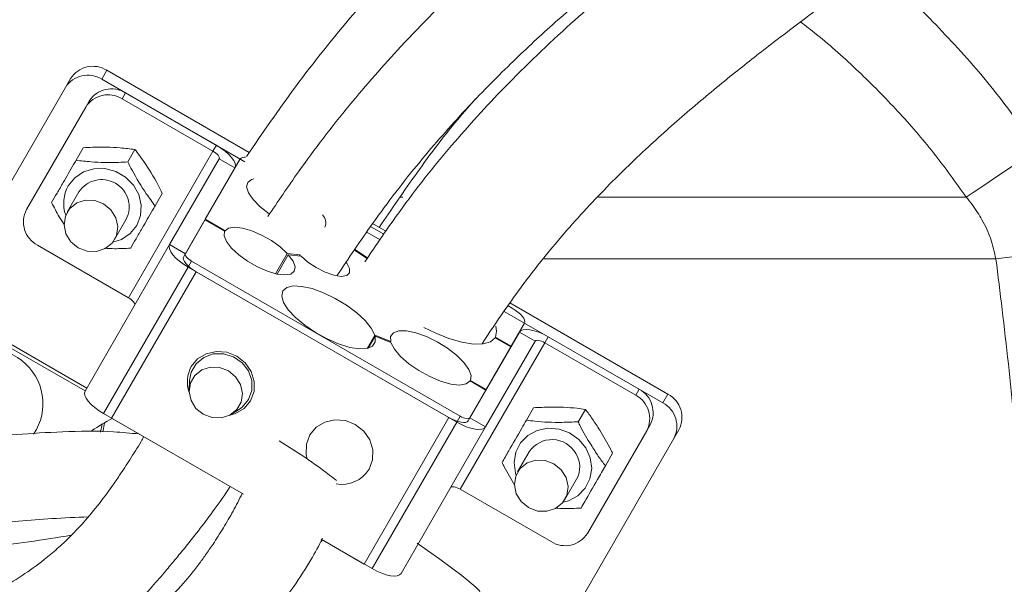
# Model space of a CAD drawing. Header units: millimetres. Extents: x 0 to 8410, y 0 to 5940.
# Tile 22 of 256: x 1279 to 1386, y 1627 to 1689. Entities that reach past the tile are written whole.
import ezdxf

# ---------------------------------------------------------------- set-up
doc = ezdxf.new("R2010")
doc.units = ezdxf.units.MM
doc.header["$LTSCALE"] = 10
doc.styles.add('SLDTEXTSTYLE0', font='TXT', dxfattribs={"width": 0.605})
doc.dimstyles.new('SLDDIMSTYLE0', dxfattribs={"dimtxt": 50, "dimasz": 50, "dimexe": 0, "dimexo": 0.0625, "dimgap": 12.5, "dimtad": 1, "dimtoh": 1, "dimdec": 1, "dimrnd": 1e-09, "dimzin": 12, "dimdsep": 46, "dimtxsty": 'SLDTEXTSTYLE0', "dimsah": 1, "dimcen": 0.09, "dimadec": 0, "dimazin": 0, "dimtfac": 1, "dimtofl": 0, "dimtmove": 0, "dimatfit": 3, "dimfxl": 1, "dimfrac": 2, "dimtolj": 1, "dimtzin": 12, "dimarcsym": 0})

# ---------------------------------------------------------------- blocks, each defined once
blk = doc.blocks.new('*D2')
at = {"color": 7, "linetype": 'Continuous', "lineweight": 0}
for p, q in [((1441.19, 1878.04), (1441.19, 1213.4)), ((1266.19, 1248.39), (1266.19, 1213.4)), ((1441.19, 1228.4), (1266.19, 1228.4))]:
    blk.add_line(p, q, dxfattribs=at)
for points in [[(1266.19, 1228.4), (1316.19, 1220.9), (1316.19, 1235.9)], [(1441.19, 1228.4), (1391.19, 1235.9), (1391.19, 1220.9)]]:
    blk.add_solid(points, dxfattribs=at)
at = {"color": 7, "linetype": 'Continuous', "lineweight": 0, "insert": (1296.4, 1292.85), "char_height": 50, "attachment_point": 1, "style": 'SLDTEXTSTYLE0'}
blk.add_mtext('175', dxfattribs=at)
blk = doc.blocks.new('*D8')
at = {"color": 7, "linetype": 'Continuous', "lineweight": 0}
for p, q in [((1441.19, 1878.04), (715.54, 1878.04)), ((730.54, 1878.04), (730.54, 1383.04)), ((1102.29, 1383.04), (715.54, 1383.04))]:
    blk.add_line(p, q, dxfattribs=at)
for points in [[(730.54, 1878.04), (723.04, 1828.04), (738.04, 1828.04)], [(730.54, 1383.04), (738.04, 1433.04), (723.04, 1433.04)]]:
    blk.add_solid(points, dxfattribs=at)
at = {"color": 7, "linetype": 'Continuous', "lineweight": 0, "insert": (666.09, 1573.26), "char_height": 50, "attachment_point": 1, "rotation": 90, "style": 'SLDTEXTSTYLE0'}
blk.add_mtext('495', dxfattribs=at)
blk = doc.blocks.new('*D9')
at = {"color": 7, "linetype": 'Continuous', "lineweight": 0}
for p, q in [((1441.19, 3305.04), (615.54, 3305.04)), ((630.54, 3305.04), (630.54, 1383.04)), ((1102.29, 1383.04), (615.54, 1383.04))]:
    blk.add_line(p, q, dxfattribs=at)
for points in [[(630.54, 3305.04), (623.04, 3255.04), (638.04, 3255.04)], [(630.54, 1383.04), (638.04, 1433.04), (623.04, 1433.04)]]:
    blk.add_solid(points, dxfattribs=at)
at = {"color": 7, "linetype": 'Continuous', "lineweight": 0, "insert": (566.09, 2267.66), "char_height": 50, "attachment_point": 1, "rotation": 90, "style": 'SLDTEXTSTYLE0'}
blk.add_mtext('1922', dxfattribs=at)

msp = doc.modelspace()

# ---------------------------------------------------------------- linework, layer by layer
at = {"color": 8, "linetype": 'Continuous', "lineweight": 0}
for p, q in [((1287.519414, 1682.878152), (1288.081324, 1683.851406)), ((1290.117491, 1681.378141), (1289.742883, 1680.729315)), ((1299.702175, 1674.979314), (1290.430337, 1658.920005)), ((1299.702175, 1674.979314), (1300.076783, 1675.628141)), ((1302.112948, 1673.154876), (1300.380897, 1674.154893)), ((1320.254993, 1669.954613), (1320.495915, 1669.954613)), ((1341.952648, 1669.954613), (1382.276025, 1669.954613)), ((1294.949103, 1664.746747), (1296.681153, 1663.74673)), ((1385.51477, 1663.163349), (1335.987482, 1663.163349)), ((1296.985268, 1662.273482), (1287.713431, 1646.214172)), ((1297.359874, 1662.922308), (1296.985268, 1662.273482)), ((1288.579455, 1645.714179), (1297.851294, 1661.773488)), ((1269.658009, 1657.941267), (1285.679478, 1648.691282)), ((1269.845312, 1658.265695), (1285.866782, 1649.01571)), ((1335.021917, 1654.154882), (1333.289865, 1655.154899)), ((1336.44985, 1654.628143), (1336.075242, 1653.979317)), ((1336.075242, 1653.979317), (1326.803405, 1637.920007)), ((1346.034538, 1648.229316), (1346.409138, 1648.878142)), ((1349.007215, 1647.378132), (1349.569131, 1648.351386)), ((1326.430131, 1645.273492), (1326.804738, 1645.922318)), ((1287.555354, 1645.06115), (1287.364822, 1644.177899)), ((1287.623307, 1644.212112), (1287.829332, 1645.176962)), ((1316.292267, 1629.714191), (1325.564109, 1645.773486)), ((1326.430131, 1645.273492), (1317.158293, 1629.214183)), ((1327.858068, 1645.746753), (1329.590116, 1644.746736))]:
    msp.add_line(p, q, dxfattribs=at)
at = {"color": 7, "linetype": 'Continuous', "lineweight": 0}
for p, q in [((1303.678915, 1674.846128), (1288.081324, 1683.851406)), ((1283.530561, 1681.969241), (1284.092473, 1682.942495)), ((1303.193197, 1673.828885), (1287.519414, 1682.878152)), ((1283.530561, 1681.969241), (1269.845312, 1658.265695)), ((1285.754032, 1679.820404), (1286.128638, 1680.46926)), ((1289.742883, 1680.729315), (1299.702175, 1674.979314)), ((1290.117491, 1681.378141), (1300.076783, 1675.628141)), ((1328.151937, 1680.307493), (1328.485858, 1680.728629)), ((1285.754032, 1679.820404), (1279.263745, 1668.578908)), ((1284.698006, 1673.991308), (1285.486445, 1675.35694)), ((1290.366407, 1673.809275), (1291.154846, 1675.174907)), ((1300.380897, 1674.154893), (1294.949103, 1664.746747)), ((1298.855979, 1667.513654), (1302.67486, 1674.12813)), ((1302.112948, 1673.154876), (1296.681153, 1663.74673)), ((1284.999013, 1670.512691), (1283.725351, 1668.306634)), ((1293.358259, 1668.991313), (1294.146698, 1670.356944)), ((1288.921503, 1665.306643), (1290.195165, 1667.51267)), ((1296.493851, 1663.422331), (1298.818517, 1667.448774)), ((1298.818517, 1667.448774), (1300.984565, 1666.198209)), ((1298.855979, 1667.513654), (1301.022027, 1666.263089)), ((1316.984899, 1666.731343), (1318.444386, 1665.888712)), ((1318.658166, 1666.197852), (1317.196809, 1667.041555)), ((1301.022027, 1666.263089), (1300.984565, 1666.198209)), ((1318.016827, 1665.270463), (1316.561084, 1666.110918)), ((1280.471045, 1664.670006), (1290.430337, 1658.920005)), ((1294.949103, 1664.746747), (1285.677263, 1648.687437)), ((1315.247565, 1664.188072), (1316.636279, 1663.274124)), ((1306.571409, 1661.537126), (1307.852048, 1663.755253)), ((1306.727711, 1661.502853), (1307.959873, 1663.637027)), ((1307.852048, 1663.755253), (1309.260219, 1663.602725)), ((1307.959873, 1663.637027), (1309.36804, 1663.484499)), ((1309.260219, 1663.602725), (1309.202321, 1663.50244)), ((1315.204859, 1664.125547), (1316.593207, 1663.211838)), ((1296.985268, 1662.273482), (1326.430131, 1645.273492)), ((1297.359874, 1662.922308), (1326.804738, 1645.922318)), ((1325.564109, 1645.773486), (1297.851294, 1661.773488)), ((1332.044888, 1658.036456), (1332.49433, 1657.776967)), ((1349.569131, 1648.351386), (1332.257461, 1658.346281)), ((1349.007215, 1647.378132), (1331.619751, 1657.416806)), ((1333.851773, 1656.128153), (1332.390804, 1653.597668)), ((1316.606037, 1653.361008), (1317.436017, 1654.798582)), ((1316.704292, 1653.38479), (1317.464553, 1654.701576)), ((1317.436017, 1654.798582), (1319.18662, 1654.104784)), ((1317.464553, 1654.701576), (1319.215156, 1654.007808)), ((1327.858068, 1645.746753), (1333.289865, 1655.154899)), ((1330.620747, 1654.533103), (1330.658208, 1654.597983)), ((1330.620747, 1654.533103), (1332.35335, 1653.532788)), ((1330.658208, 1654.597983), (1332.390804, 1653.597668)), ((1336.44985, 1654.628143), (1346.409138, 1648.878142)), ((1319.18662, 1654.104784), (1319.146369, 1654.035077)), ((1329.590116, 1644.746736), (1335.021917, 1654.154882)), ((1332.35335, 1653.532788), (1329.653356, 1648.856268)), ((1336.075242, 1653.979317), (1346.034538, 1648.229316)), ((1297.141267, 1649.84186), (1297.098562, 1648.816005)), ((1327.882979, 1649.791882), (1327.92044, 1649.856761)), ((1327.882979, 1649.791882), (1329.615895, 1648.791388)), ((1327.92044, 1649.856761), (1329.653356, 1648.856268)), ((1329.615895, 1648.791388), (1327.670764, 1645.422325)), ((1287.713431, 1646.214172), (1303.039435, 1637.365714)), ((1301.728587, 1646.142856), (1302.595656, 1646.692768)), ((1334.061455, 1645.491317), (1334.84989, 1646.856949)), ((1339.729857, 1645.309285), (1340.518292, 1646.674887)), ((1303.039435, 1637.365714), (1288.579455, 1645.714179)), ((1329.590116, 1644.746736), (1320.318282, 1628.687442)), ((1347.616445, 1644.96924), (1347.241837, 1644.320414)), ((1347.241837, 1644.320414), (1340.751547, 1633.078888)), ((1350.214515, 1643.469259), (1350.77643, 1644.442514)), ((1336.529266, 1619.765699), (1350.214515, 1643.469259)), ((1334.362458, 1642.012671), (1333.088796, 1639.806643)), ((1342.721704, 1640.491322), (1343.510147, 1641.856924)), ((1338.284951, 1636.806622), (1339.558612, 1639.01268)), ((1326.803405, 1637.920007), (1336.762693, 1632.170007)), ((1316.292267, 1629.714191), (1311.550863, 1632.451639)), ((1311.550863, 1632.451639), (1317.158293, 1629.214183))]:
    msp.add_line(p, q, dxfattribs=at)
at = {"color": 7, "linetype": 'Continuous', "lineweight": 0, "flags": 128}
for points in [[(1299.702175, 1674.979314), (1299.867529, 1674.875513), (1300.019331, 1674.763277), (1300.151747, 1674.64684), (1300.259687, 1674.53073), (1300.339006, 1674.419388), (1300.386652, 1674.317107), (1300.400797, 1674.227789), (1300.380897, 1674.154893)], [(1300.076783, 1675.628141), (1300.572846, 1675.316796), (1301.028252, 1674.98003), (1301.425498, 1674.630776), (1301.749319, 1674.282417), (1301.987275, 1673.948392), (1302.130215, 1673.641518), (1302.17265, 1673.373565), (1302.112948, 1673.154876)], [(1305.89173, 1668.085173), (1305.859633, 1668.107644), (1304.878142, 1668.881014), (1304.105628, 1669.669584), (1303.598653, 1670.415625), (1303.394329, 1671.064481), (1303.507618, 1671.568707), (1303.930227, 1671.891317), (1304.18887, 1671.965614)], [(1287.714202, 1669.215515), (1286.741733, 1669.583276), (1285.718812, 1669.616118), (1284.768814, 1669.310108), (1284.006327, 1668.702141), (1283.523315, 1667.86553), (1283.378038, 1666.901216), (1283.58802, 1665.925488), (1284.12793, 1665.056035), (1284.93265, 1664.397732), (1285.905119, 1664.029971), (1286.928041, 1663.997129), (1287.878038, 1664.303139), (1288.640527, 1664.911106), (1289.123537, 1665.747717), (1289.268814, 1666.712031), (1289.058834, 1667.687759), (1288.518922, 1668.557212), (1287.714202, 1669.215515)], [(1301.022027, 1666.263089), (1301.418654, 1666.555748), (1302.077088, 1666.653708), (1302.946541, 1666.54937), (1303.959943, 1666.25078), (1305.039134, 1665.781006), (1306.100868, 1665.176258), (1307.063252, 1664.483205), (1307.852048, 1663.755253)], [(1307.959873, 1663.637027), (1308.477372, 1662.928507), (1308.703158, 1662.307784), (1308.619253, 1661.824242), (1308.232337, 1661.516384), (1307.573214, 1661.408708), (1306.694347, 1661.509827), (1305.665702, 1661.811635), (1304.569166, 1662.290141), (1303.492024, 1662.907228), (1302.520025, 1663.613811), (1301.730543, 1664.353594), (1301.186427, 1665.067747), (1300.930992, 1665.699378), (1300.984565, 1666.198209)], [(1294.949103, 1664.746747), (1294.8894, 1664.528057), (1294.931836, 1664.260105), (1295.074778, 1663.95323), (1295.31273, 1663.619206), (1295.636553, 1663.270846), (1296.033801, 1662.921593), (1296.489205, 1662.584827), (1296.985268, 1662.273482)], [(1297.851294, 1661.773488), (1297.520585, 1661.981032), (1297.216982, 1662.205562), (1296.952151, 1662.438408), (1296.736268, 1662.670627), (1296.577632, 1662.89331), (1296.482339, 1663.097903), (1296.454048, 1663.276509), (1296.493851, 1663.422331)], [(1296.681153, 1663.74673), (1296.661252, 1663.673833), (1296.675397, 1663.584516), (1296.723045, 1663.482234), (1296.802362, 1663.370893), (1296.910303, 1663.254783), (1297.04272, 1663.138345), (1297.194522, 1663.02611), (1297.359874, 1662.922308)], [(1314.303379, 1662.778661), (1314.361527, 1662.701503), (1314.676642, 1662.108049), (1314.675562, 1661.639765), (1314.358402, 1661.346421), (1313.758891, 1661.259279), (1312.940802, 1661.387548), (1311.991148, 1661.717609), (1311.010938, 1662.214384), (1310.104426, 1662.824974), (1309.36804, 1663.484499)], [(1317.464553, 1654.701576), (1317.489538, 1654.078558), (1317.196905, 1653.622136), (1316.604849, 1653.36074), (1315.750155, 1653.310612), (1314.685948, 1653.474823), (1313.478365, 1653.843209), (1312.202457, 1654.392883), (1310.937524, 1655.089632), (1309.762176, 1655.890212), (1308.749467, 1656.744823), (1307.962328, 1657.600358), (1307.449683, 1658.40368), (1307.243395, 1659.104839), (1307.356283, 1659.660235), (1307.781331, 1660.035387), (1308.49212, 1660.206959), (1309.44448, 1660.164312), (1310.579218, 1659.910068), (1311.825812, 1659.460053), (1313.106786, 1658.842221), (1314.342532, 1658.094958), (1315.456245, 1657.264725), (1316.378709, 1656.40311), (1317.052591, 1655.563668), (1317.436017, 1654.798582)], [(1290.430337, 1658.920005), (1290.595692, 1658.816233), (1290.747493, 1658.703968), (1290.879909, 1658.58756), (1290.987849, 1658.471421), (1291.067168, 1658.360079), (1291.114814, 1658.257798), (1291.128959, 1658.16848), (1291.109059, 1658.095584)], [(1332.49433, 1657.776967), (1332.825038, 1657.569424), (1333.128642, 1657.344893), (1333.393473, 1657.112047), (1333.609354, 1656.879828), (1333.767991, 1656.657145), (1333.863284, 1656.452552), (1333.891574, 1656.273946), (1333.851773, 1656.128153)], [(1330.620747, 1654.533103), (1330.120291, 1654.083774), (1329.320352, 1653.844372), (1328.258823, 1653.826252), (1326.985992, 1654.030249), (1325.56216, 1654.446736), (1324.054774, 1655.055925), (1322.828855, 1655.667171)], [(1330.695521, 1655.814961), (1330.797773, 1655.233816), (1330.658208, 1654.597983)], [(1319.18662, 1654.104784), (1319.177154, 1654.672876), (1319.480114, 1655.073956), (1320.073966, 1655.279562), (1320.9165, 1655.275062), (1321.94782, 1655.060813), (1323.094629, 1654.651985), (1324.275397, 1654.077664), (1325.406197, 1653.378681), (1326.406654, 1652.604714), (1327.20565, 1651.81081), (1327.746387, 1651.053354), (1327.990435, 1650.3862), (1327.92044, 1649.856761)], [(1333.289865, 1655.154899), (1333.449405, 1655.315921), (1333.702665, 1655.413166), (1334.0399, 1655.442789), (1334.448155, 1655.403748), (1334.911737, 1655.297473), (1335.412834, 1655.128077), (1335.932191, 1654.902086), (1336.44985, 1654.628143)], [(1327.882979, 1649.791882), (1327.448215, 1649.462119), (1326.727033, 1649.343863), (1325.772732, 1649.445787), (1324.655834, 1649.76041), (1323.458876, 1650.264457), (1322.270308, 1650.920704), (1321.17797, 1651.680634), (1320.262581, 1652.488098), (1319.591783, 1653.283403), (1319.215156, 1654.007808)], [(1335.021917, 1654.154882), (1335.075099, 1654.208556), (1335.159514, 1654.240981), (1335.271928, 1654.250846), (1335.408013, 1654.237822), (1335.562538, 1654.202417), (1335.729573, 1654.145941), (1335.902687, 1654.070601), (1336.075242, 1653.979317)], [(1303.60768, 1647.743836), (1303.970296, 1648.751185), (1303.965151, 1649.838999), (1303.592801, 1650.889442), (1302.893601, 1651.788607), (1301.943317, 1652.439133), (1300.844923, 1652.770475), (1299.717456, 1652.746752), (1298.683084, 1652.370498), (1297.853909, 1651.682541), (1297.319775, 1650.757388), (1297.141267, 1649.84186)], [(1297.328995, 1651.368842), (1298.025161, 1652.207539), (1298.971079, 1652.780637), (1300.074153, 1653.03199), (1301.226411, 1652.93698), (1302.31506, 1652.504966), (1303.233534, 1651.778177), (1303.891931, 1650.827781), (1304.225799, 1649.746821), (1304.202452, 1648.641095), (1303.824186, 1647.618845), (1303.128019, 1646.780119), (1302.182104, 1646.20705), (1301.487509, 1646.006808)], [(1301.392022, 1650.90619), (1300.428945, 1651.270405), (1299.415905, 1651.302949), (1298.475087, 1650.999889), (1297.719966, 1650.397793), (1297.241619, 1649.569258), (1297.097746, 1648.614243), (1297.305697, 1647.647962), (1297.840394, 1646.786913), (1298.637342, 1646.134958), (1299.600415, 1645.770744), (1300.613455, 1645.738229), (1301.554274, 1646.041289), (1302.309397, 1646.643386), (1302.787743, 1647.47189), (1302.931614, 1648.426905), (1302.723665, 1649.393216), (1302.188966, 1650.254265), (1301.392022, 1650.90619)], [(1285.677263, 1648.687437), (1285.617562, 1648.468748), (1285.659997, 1648.200825), (1285.802938, 1647.893921), (1286.040893, 1647.559896), (1286.364715, 1647.211567), (1286.761962, 1646.862284), (1287.217367, 1646.525517), (1287.713431, 1646.214172)], [(1302.595656, 1646.692768), (1302.916597, 1646.92612), (1303.60768, 1647.743836)], [(1326.804738, 1645.922318), (1326.97729, 1645.831004), (1327.150412, 1645.755664), (1327.317443, 1645.699218), (1327.471971, 1645.663783), (1327.608056, 1645.65076), (1327.720467, 1645.660654), (1327.804886, 1645.693049), (1327.858068, 1645.746753)], [(1310.029197, 1641.230449), (1309.917766, 1641.740844), (1309.941109, 1642.84657), (1310.319375, 1643.868849), (1311.015542, 1644.707546), (1311.961457, 1645.280645), (1313.064534, 1645.531968), (1314.216792, 1645.436988), (1315.305441, 1645.004943), (1316.223916, 1644.278184), (1316.882312, 1643.327788), (1317.21618, 1642.246828), (1317.192834, 1641.141102), (1316.814568, 1640.118823), (1316.814568, 1640.118823)], [(1327.670764, 1645.422325), (1327.5644, 1645.314947), (1327.395566, 1645.250127), (1327.170741, 1645.230368), (1326.898571, 1645.256415), (1326.589517, 1645.327255), (1326.255448, 1645.440176), (1325.909212, 1645.590857), (1325.564109, 1645.773486)], [(1326.430131, 1645.273492), (1326.94779, 1644.999549), (1327.467147, 1644.773528), (1327.968243, 1644.604162), (1328.43183, 1644.497887), (1328.840081, 1644.458816), (1329.177316, 1644.488469), (1329.430576, 1644.585684), (1329.590116, 1644.746736)], [(1337.077651, 1640.715525), (1336.105179, 1641.083285), (1335.082259, 1641.116128), (1334.132265, 1640.810117), (1333.369773, 1640.20215), (1332.886767, 1639.365539), (1332.741488, 1638.401225), (1332.951467, 1637.425497), (1333.491381, 1636.556044), (1334.296096, 1635.897741), (1335.268568, 1635.52998), (1336.291488, 1635.497138), (1337.241489, 1635.803148), (1338.003974, 1636.411116), (1338.486988, 1637.247727), (1338.632259, 1638.21204), (1338.42228, 1639.187768), (1337.882373, 1640.057221), (1337.077651, 1640.715525)], [(1325.750075, 1638.095603), (1325.803257, 1638.149277), (1325.887676, 1638.181672), (1326.000087, 1638.191566), (1326.136172, 1638.178542), (1326.2907, 1638.143108), (1326.457731, 1638.086662), (1326.630853, 1638.011322), (1326.803405, 1637.920007)], [(1322.068412, 1631.998256), (1323.205002, 1631.215647), (1324.582323, 1630.241156), (1325.854864, 1629.310906), (1326.967016, 1628.465563), (1327.870168, 1627.742052), (1328.52485, 1627.172023), (1328.902449, 1626.780376), (1328.986462, 1626.584217), (1328.984771, 1626.581937)], [(1317.158293, 1629.214183), (1317.675952, 1628.940255), (1318.195306, 1628.714249), (1318.696406, 1628.544852), (1319.159992, 1628.438592), (1319.568246, 1628.399521), (1319.905478, 1628.429175), (1320.158735, 1628.52639), (1320.318282, 1628.687442)]]:
    msp.add_lwpolyline(points, dxfattribs=at)
at = {"color": 8, "linetype": 'Continuous', "lineweight": 0, "flags": 128}
for points in [[(1382.276025, 1669.954613), (1383.020278, 1670.454756), (1383.853126, 1671.014443), (1384.764086, 1671.626613), (1385.741699, 1672.283605), (1386.773672, 1672.977105), (1387.847025, 1673.698411), (1388.94825, 1674.438432), (1390.063505, 1675.187901)], [(1283.847088, 1671.17773), (1284.564543, 1672.069594), (1285.527676, 1672.713831), (1286.658462, 1673.058197), (1287.865288, 1673.074827), (1289.050387, 1672.762349), (1290.117748, 1672.146097), (1290.980901, 1671.276018), (1291.569916, 1670.222566), (1291.837077, 1669.071093), (1291.760741, 1667.914883), (1291.347088, 1666.847602), (1290.629635, 1665.955737), (1289.6665, 1665.31153), (1288.712446, 1664.998308)], [(1385.51477, 1663.163349), (1386.392537, 1663.279578), (1387.354243, 1663.406924), (1388.389628, 1663.544014), (1389.487658, 1663.68939), (1390.636619, 1663.841531), (1391.824264, 1663.998768), (1393.037934, 1664.159492), (1394.264687, 1664.321915)], [(1332.926307, 1639.471427), (1332.861263, 1639.680252), (1332.707558, 1640.843824), (1332.898397, 1641.980604), (1333.418336, 1642.998442), (1334.225234, 1643.814907), (1335.253734, 1644.363836), (1336.42051, 1644.600764), (1337.631035, 1644.506499), (1338.787246, 1644.088701), (1339.795459, 1643.381164), (1340.574007, 1642.441258), (1341.059815, 1641.345099), (1341.21352, 1640.181527), (1341.022674, 1639.044747), (1340.502743, 1638.026908), (1339.695837, 1637.210444), (1338.667337, 1636.661515), (1338.075895, 1636.498288)]]:
    msp.add_lwpolyline(points, dxfattribs=at)
at = {"color": 7, "linetype": 'Continuous', "lineweight": 0}
for centre, radius, start, end in [((1286.542656, 1681.39681), 2.896988, 57.9183925, 147.7544414), ((1285.980746, 1680.423552), 2.896992, 57.91843029, 147.75439202), ((1288.578812, 1678.92354), 2.896999, 57.91825233, 147.75375608), ((1288.204216, 1678.274719), 2.896988, 57.9183925, 147.7544414), ((1303.142534, 1673.68175), 0.64651, 78.79870013, 136.33458521), ((1287.511177, 1668.863878), 3.004922, 333.27781937, 146.72183201), ((1281.827437, 1667.229834), 2.896984, 152.24561439, 242.0819546), ((1310.715136, 1667.118324), 1.349245, 339.16733765, 42.0211296), ((1275.058246, 1647.294765), 6, 326.22076042, 223.73562278), ((1300.272036, 1649.708027), 3.379318, 150.5631226, 200.23530861), ((1344.678124, 1645.669482), 2.897001, 332.24592446, 62.08161961), ((1345.052748, 1646.318311), 2.896987, 332.24572588, 62.08201759), ((1348.212774, 1645.79158), 2.896949, 332.24542426, 62.08236615), ((1347.650858, 1644.818325), 2.896949, 332.24543002, 62.0823604), ((1297.23997, 1628.714638), 19, 116.84293705, 124.65338088), ((1274.781207, 1589.800676), 62.358087, 51.91001755, 58.95278698), ((1336.862792, 1640.359792), 2.997278, 29.78868862, 146.53276592), ((1337.153785, 1640.352135), 2.752696, 330.88280978, 32.9376601), ((1313.82782, 1641.93325), 3.494683, 259.96755366, 328.72162592), ((1338.301374, 1634.624602), 2.896995, 237.91814496, 327.75385186)]:
    msp.add_arc(centre, radius, start, end, dxfattribs=at)
at = {"color": 8, "linetype": 'Continuous', "lineweight": 0}
msp.add_arc((1287.231193, 1669.261985), 3.888734, 150.48575602, 199.38251798, dxfattribs=at)
at = {"color": 7, "linetype": 'Continuous', "lineweight": 0}
for points, knots in [([(1425.192881, 2022.468969), (1425.032247, 2019.781586), (1424.72652, 2014.666845), (1424.331613, 2007.344701), (1424.037654, 2000.747639), (1423.841476, 1994.886628), (1423.725264, 1989.837388), (1423.663757, 1985.657173), (1423.636384, 1982.322078), (1423.627328, 1979.509342), (1423.63279, 1974.428017), (1423.722151, 1966.400376), (1423.98203, 1955.492453), (1424.362648, 1943.950473), (1424.821458, 1932.21601), (1425.332897, 1920.313282), (1425.781476, 1910.030845), (1426.126877, 1901.595316), (1426.369936, 1895.177724), (1426.565932, 1889.447929), (1426.733311, 1883.920524), (1426.8843, 1878.03459), (1427.01435, 1871.383298), (1427.098524, 1864.167003), (1427.10931, 1856.961351), (1427.038894, 1849.979569), (1426.887718, 1843.327468), (1426.652567, 1836.985776), (1426.348229, 1831.157729), (1425.998182, 1825.961762), (1425.574533, 1820.797725), (1425.019895, 1815.165179), (1424.2438, 1808.689333), (1423.249468, 1801.919874), (1422.086297, 1795.386685), (1420.840264, 1789.48701), (1419.522667, 1784.105668), (1418.119797, 1779.086038), (1416.594253, 1774.265244), (1414.589149, 1768.620592), (1411.88959, 1762.017317), (1408.226599, 1754.457577), (1404.468598, 1748.029847), (1401.029635, 1742.978309), (1398.326228, 1739.393133), (1395.650821, 1736.140366), (1392.461216, 1732.567316), (1388.836477, 1728.892649), (1385.154833, 1725.50899), (1381.826865, 1722.638828), (1378.42428, 1719.842045), (1374.444472, 1716.709091), (1369.809186, 1713.185073), (1364.446211, 1709.195843), (1358.595021, 1704.859338), (1352.304696, 1700.10009), (1345.695427, 1694.867189), (1338.652303, 1688.838312), (1331.915963, 1682.390073), (1325.645307, 1675.516983), (1320.575685, 1669.110166), (1317.606535, 1664.718508), (1316.355131, 1662.867561)], [0, 0, 0, 0, 0.0199890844, 0.038044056, 0.0542465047, 0.0685825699, 0.0809429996, 0.091012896, 0.0989179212, 0.105085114, 0.1113220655, 0.1355500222, 0.162756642, 0.1894214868, 0.2180098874, 0.2464356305, 0.2741975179, 0.2912104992, 0.3065021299, 0.3199125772, 0.3320502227, 0.3459318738, 0.3619329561, 0.3795895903, 0.3975944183, 0.4136222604, 0.4297897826, 0.4455490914, 0.4594816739, 0.4720801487, 0.4833883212, 0.4972215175, 0.5134242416, 0.5312148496, 0.5476330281, 0.5625446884, 0.5760620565, 0.5890121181, 0.6017063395, 0.614316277, 0.6346382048, 0.6567396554, 0.6800773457, 0.6936914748, 0.7056201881, 0.7160761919, 0.7275137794, 0.7440143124, 0.7573828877, 0.7674401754, 0.7788128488, 0.7920066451, 0.8070772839, 0.8242185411, 0.8440042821, 0.8636904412, 0.8855440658, 0.9096089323, 0.9359673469, 0.958390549, 0.9824629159, 1, 1, 1, 1]), ([(1329.191904, 1653.878108), (1330.40011, 1655.68528), (1333.107222, 1659.734438), (1337.664093, 1665.486937), (1342.672889, 1670.937063), (1347.512449, 1675.610159), (1352.232757, 1679.778196), (1356.726271, 1683.476391), (1360.884451, 1686.729024), (1364.437013, 1689.423469), (1367.529428, 1691.728984), (1371.342045, 1694.546515), (1376.184657, 1698.10931), (1381.541934, 1702.121594), (1386.453127, 1705.940947), (1390.888356, 1709.55391), (1395.373302, 1713.442833), (1399.783311, 1717.585647), (1403.653545, 1721.579011), (1406.847074, 1725.161226), (1409.500777, 1728.345875), (1412.133815, 1731.719486), (1414.981781, 1735.654151), (1418.257171, 1740.607355), (1421.64749, 1746.360109), (1424.895567, 1752.659974), (1427.794592, 1759.093612), (1430.339207, 1765.604274), (1432.605201, 1772.33089), (1434.605927, 1779.267575), (1436.442038, 1786.807252), (1438.138417, 1795.210643), (1439.401591, 1803.040261), (1440.316064, 1809.970373), (1440.921351, 1815.379528), (1441.387258, 1820.310295), (1441.720764, 1824.44729), (1441.951108, 1827.741346), (1442.114037, 1830.367215), (1442.266976, 1833.097393), (1442.432153, 1836.48505), (1442.605845, 1840.898564), (1442.756793, 1846.10663), (1442.856482, 1851.622007), (1442.903505, 1857.331165), (1442.900606, 1863.128596), (1442.844249, 1869.396993), (1442.729592, 1876.071485), (1442.578972, 1882.219142), (1442.427159, 1887.363721), (1442.3056, 1891.094893), (1442.205126, 1893.994128), (1442.116536, 1896.451501), (1441.984838, 1899.987585), (1441.781647, 1905.175574), (1441.485801, 1912.337605), (1441.129888, 1920.678674), (1440.721379, 1930.208176), (1440.282933, 1940.880244), (1439.951329, 1950.107473), (1439.739489, 1957.315302), (1439.624814, 1961.935636), (1439.544364, 1965.908856), (1439.49188, 1969.207246), (1439.460035, 1971.849837), (1439.441755, 1973.933248), (1439.429575, 1975.935935), (1439.422131, 1978.445329), (1439.429138, 1981.941687), (1439.469776, 1986.500428), (1439.568177, 1992.048093), (1439.752992, 1998.493078), (1440.054493, 2005.747793), (1440.478062, 2013.783804), (1440.812686, 2019.386038), (1440.988678, 2022.332475)], [0, 0, 0, 0, 0.0169964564, 0.0380823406, 0.0572340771, 0.0745939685, 0.0902359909, 0.1058688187, 0.1193605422, 0.1307027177, 0.1399692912, 0.1488136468, 0.166817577, 0.1856523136, 0.199613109, 0.2141002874, 0.2291941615, 0.2449138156, 0.2604895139, 0.272017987, 0.2819315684, 0.2924034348, 0.3048834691, 0.3191686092, 0.3377279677, 0.3555588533, 0.3725149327, 0.3903555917, 0.4072545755, 0.4247021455, 0.4430418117, 0.4635812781, 0.4865998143, 0.5000397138, 0.513647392, 0.5254860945, 0.5353486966, 0.5431834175, 0.5489510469, 0.5540205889, 0.5625687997, 0.5729729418, 0.5852603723, 0.5993616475, 0.6118534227, 0.6254247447, 0.6400754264, 0.6558001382, 0.672144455, 0.6830474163, 0.6917294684, 0.6981888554, 0.7032779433, 0.7088737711, 0.7228552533, 0.7394565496, 0.75880058, 0.7809928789, 0.8058877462, 0.833254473, 0.8454752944, 0.8563795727, 0.865674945, 0.873402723, 0.8796009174, 0.8843023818, 0.8881030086, 0.8937217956, 0.9019769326, 0.9127705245, 0.9259665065, 0.9413863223, 0.9588598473, 0.9783627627, 1, 1, 1, 1]), ([(1423.67192, 1973.102674), (1423.549282, 1969.971665), (1423.283598, 1963.188609), (1422.817852, 1952.778476), (1422.297233, 1941.642686), (1421.756433, 1930.329127), (1421.224668, 1918.859703), (1420.775738, 1908.962896), (1420.400951, 1900.859571), (1420.110421, 1894.720213), (1419.84261, 1889.218188), (1419.573842, 1883.858131), (1419.274947, 1878.099561), (1418.921793, 1871.589233), (1418.518496, 1864.545949), (1418.09667, 1857.764487), (1417.664648, 1851.443664), (1417.228977, 1845.640585), (1416.762681, 1840.032061), (1416.283246, 1834.831817), (1415.814405, 1830.215638), (1415.350699, 1826.031721), (1414.843157, 1821.808892), (1414.145871, 1816.502378), (1413.169681, 1809.948026), (1411.888419, 1802.646239), (1410.430816, 1795.654303), (1408.857672, 1789.276509), (1407.174967, 1783.413569), (1405.357844, 1777.915869), (1403.34176, 1772.54533), (1401.040024, 1767.102359), (1398.369603, 1761.486599), (1395.266747, 1755.785446), (1392.0886, 1750.740158), (1389.098862, 1746.566942), (1386.452534, 1743.214388), (1383.649596, 1739.962928), (1380.768278, 1736.916115), (1378.020378, 1734.245068), (1375.782115, 1732.199839), (1373.835973, 1730.497316), (1371.95991, 1728.910338), (1369.920934, 1727.238124), (1367.656306, 1725.433557), (1364.801217, 1723.216051), (1361.265885, 1720.539888), (1356.929655, 1717.319027), (1352.042421, 1713.709719), (1346.57453, 1709.625193), (1340.554375, 1704.97819), (1334.046407, 1699.651202), (1327.152219, 1693.48982), (1320.578698, 1686.906285), (1314.463406, 1679.922293), (1309.643347, 1673.646611), (1306.819272, 1669.456958), (1305.705614, 1667.804793)], [0, 0, 0, 0, 0.026223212, 0.0568103, 0.0868188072, 0.1189308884, 0.150804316, 0.1819527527, 0.2009162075, 0.2178922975, 0.2327670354, 0.2464503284, 0.2622528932, 0.2804325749, 0.3003550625, 0.3206037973, 0.336667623, 0.3528369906, 0.3688576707, 0.3833921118, 0.3962588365, 0.4074996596, 0.418507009, 0.431795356, 0.4523088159, 0.4741607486, 0.4943442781, 0.5128870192, 0.5301948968, 0.5466906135, 0.5629117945, 0.5800555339, 0.5984243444, 0.6176147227, 0.6374700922, 0.6514907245, 0.6635240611, 0.6758165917, 0.6901106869, 0.7013490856, 0.710482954, 0.7175843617, 0.7247715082, 0.7327131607, 0.7414337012, 0.7509579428, 0.7654113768, 0.7815566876, 0.7998727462, 0.8205118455, 0.8435462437, 0.8690433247, 0.8970801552, 0.9277672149, 0.9538517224, 0.9818016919, 1, 1, 1, 1]), ([(1313.288256, 1661.319837), (1314.585303, 1663.258818), (1317.445984, 1667.535307), (1322.135803, 1673.654531), (1327.216729, 1679.443182), (1332.117395, 1684.429335), (1336.905833, 1688.884772), (1341.488541, 1692.841619), (1345.775159, 1696.327374), (1349.496744, 1699.23185), (1352.632095, 1701.615367), (1356.15849, 1704.254475), (1360.422586, 1707.401844), (1366.102644, 1711.590295), (1372.509483, 1716.426046), (1379.557601, 1722.105233), (1385.395706, 1727.415919), (1389.768856, 1731.951228), (1392.631252, 1735.178248), (1395.198697, 1738.297431), (1397.78083, 1741.674202), (1400.894889, 1746.113529), (1404.286147, 1751.555828), (1407.632547, 1757.730662), (1410.621307, 1764.038829), (1413.244568, 1770.367778), (1415.569734, 1776.833831), (1417.614602, 1783.429861), (1419.509105, 1790.606219), (1421.295967, 1798.673718), (1422.866251, 1807.304379), (1424.145604, 1815.817106), (1425.074847, 1823.138782), (1425.702067, 1828.780874), (1426.140335, 1833.11169), (1426.464315, 1836.511002), (1426.653233, 1838.707954), (1426.735196, 1839.661107)], [0, 0, 0, 0, 0.0331094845, 0.0730241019, 0.1093235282, 0.1422378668, 0.1719260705, 0.2016950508, 0.2275879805, 0.2496796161, 0.2680328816, 0.2828569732, 0.3114195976, 0.3420932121, 0.3811463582, 0.4229056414, 0.4674122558, 0.4899512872, 0.509672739, 0.526700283, 0.5452830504, 0.5677146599, 0.6005249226, 0.6321281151, 0.6623383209, 0.6940605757, 0.7234783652, 0.7535715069, 0.7851737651, 0.8208562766, 0.8613309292, 0.8989444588, 0.9319905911, 0.9562873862, 0.9718109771, 0.9877701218, 1, 1, 1, 1]), ([(1410.555754, 1796.46726), (1410.030807, 1794.722602), (1408.902258, 1790.971876), (1406.971632, 1785.563021), (1404.823, 1780.222776), (1402.458607, 1775.049226), (1399.721505, 1769.777388), (1396.517547, 1764.418268), (1393.528795, 1760.10916), (1391.104396, 1756.971389), (1389.514782, 1755.036248), (1388.03815, 1753.322583), (1386.413515, 1751.519838), (1384.366166, 1749.36513), (1381.568632, 1746.597586), (1378.358439, 1743.655731), (1375.161332, 1740.925099), (1372.483512, 1738.73334), (1369.990005, 1736.749304), (1367.309149, 1734.665355), (1364.054461, 1732.184113), (1360.160857, 1729.260652), (1355.572846, 1725.837664), (1350.459869, 1721.999302), (1345.06319, 1717.860017), (1339.440017, 1713.384957), (1333.652769, 1708.539109), (1327.565365, 1703.080859), (1321.262213, 1696.907564), (1314.855609, 1689.896647), (1308.821949, 1682.33028), (1305.129407, 1676.964684), (1303.362977, 1674.397901)], [0, 0, 0, 0, 0.0314687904, 0.0676526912, 0.1000481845, 0.1322940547, 0.1679600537, 0.2052955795, 0.2431777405, 0.2613937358, 0.27621004, 0.2880373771, 0.3019957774, 0.3197331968, 0.3414391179, 0.3729057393, 0.3985532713, 0.4179054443, 0.4359890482, 0.4565721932, 0.479770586, 0.51062987, 0.545495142, 0.5845719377, 0.6280338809, 0.6706752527, 0.7170482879, 0.7672637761, 0.8214453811, 0.8797657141, 0.9424825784, 1, 1, 1, 1]), ([(1327.88736, 1680.037722), (1327.543755, 1679.644419), (1325.462022, 1677.26159), (1322.122253, 1672.790351), (1319.270619, 1668.623407), (1317.907344, 1666.631326)], [0, 0, 0, 0, 0.0935288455, 0.5666454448, 1, 1, 1, 1]), ([(1291.154846, 1675.174907), (1290.615898, 1675.23719), (1289.150663, 1675.406517), (1287.178565, 1675.459454), (1285.827031, 1675.377573), (1285.486445, 1675.35694)], [0, 0, 0, 0, 0.3032404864, 0.8244164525, 1, 1, 1, 1]), ([(1291.154846, 1675.174907), (1291.478267, 1674.739304), (1292.35754, 1673.555044), (1293.389422, 1671.873619), (1293.994274, 1670.662219), (1294.146698, 1670.356944)], [0, 0, 0, 0, 0.3032429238, 0.8244163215, 1, 1, 1, 1]), ([(1282.021457, 1669.355408), (1282.212241, 1669.685854), (1282.601782, 1670.360555), (1283.417504, 1671.773422), (1284.118012, 1672.986756), (1284.605333, 1673.830798), (1284.698006, 1673.991308)], [0, 0, 0, 0, 0.2449427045, 0.5001216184, 0.9049389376, 1, 1, 1, 1]), ([(1284.698006, 1673.991308), (1285.236955, 1673.929025), (1286.702188, 1673.759698), (1288.674286, 1673.706761), (1290.02582, 1673.788641), (1290.366407, 1673.809275)], [0, 0, 0, 0, 0.3032404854, 0.8244161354, 1, 1, 1, 1]), ([(1293.358259, 1668.991313), (1293.034839, 1669.426916), (1292.155568, 1670.611177), (1291.123683, 1672.2926), (1290.518831, 1673.504001), (1290.366407, 1673.809275)], [0, 0, 0, 0, 0.3032427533, 0.8244163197, 1, 1, 1, 1]), ([(1282.021457, 1669.355408), (1282.289483, 1668.823282), (1282.720489, 1667.967585), (1283.227519, 1667.194696), (1283.419246, 1666.902438)], [0, 0, 0, 0, 0.62186226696, 1, 1, 1, 1]), ([(1290.68171, 1664.355412), (1290.872495, 1664.685858), (1291.262038, 1665.360559), (1292.077755, 1666.773428), (1292.778268, 1667.986759), (1293.265586, 1668.830803), (1293.358259, 1668.991313)], [0, 0, 0, 0, 0.2449428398, 0.5001216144, 0.9049390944, 1, 1, 1, 1]), ([(1290.68171, 1664.355412), (1290.08692, 1664.321617), (1289.119184, 1664.266632), (1288.185548, 1664.320196), (1287.825744, 1664.340839)], [0, 0, 0, 0, 0.614621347, 1, 1, 1, 1]), ([(1334.84989, 1646.856949), (1335.439837, 1646.882986), (1337.043713, 1646.953773), (1339.004002, 1646.880392), (1340.213498, 1646.71625), (1340.518292, 1646.674887)], [0, 0, 0, 0, 0.3032417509, 0.8244161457, 1, 1, 1, 1]), ([(1340.518292, 1646.674887), (1340.781844, 1646.329851), (1341.319963, 1645.625358), (1342.241158, 1644.156713), (1343.00902, 1642.896225), (1343.430073, 1642.022993), (1343.510147, 1641.856924)], [0, 0, 0, 0, 0.2449410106, 0.5001193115, 0.9049343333, 1, 1, 1, 1]), ([(1331.384901, 1640.855387), (1331.625929, 1641.272855), (1332.281208, 1642.407819), (1333.215536, 1644.026118), (1333.891189, 1645.196403), (1334.061455, 1645.491317)], [0, 0, 0, 0, 0.30324088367, 0.82441527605, 1, 1, 1, 1]), ([(1339.729857, 1645.309285), (1339.139909, 1645.283249), (1337.536035, 1645.212466), (1335.575744, 1645.285809), (1334.366249, 1645.449953), (1334.061455, 1645.491317)], [0, 0, 0, 0, 0.3032418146, 0.8244161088, 1, 1, 1, 1]), ([(1342.721704, 1640.491322), (1342.458155, 1640.836358), (1341.920041, 1641.540852), (1340.998845, 1643.009495), (1340.230983, 1644.269983), (1339.809931, 1645.143216), (1339.729857, 1645.309285)], [0, 0, 0, 0, 0.2449404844, 0.5001189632, 0.9049342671, 1, 1, 1, 1]), ([(1292.105358, 1643.678501), (1292.010587, 1643.505479), (1291.541675, 1642.649392), (1290.645213, 1641.234239), (1289.569019, 1639.586692), (1288.518488, 1638.058889), (1287.292864, 1636.386901), (1285.778239, 1634.531041), (1284.172044, 1632.816346), (1282.653515, 1631.39256), (1280.92147, 1629.9457), (1278.771085, 1628.391773), (1276.388979, 1626.953851), (1274.261025, 1625.860957), (1271.799734, 1624.747442), (1268.659856, 1623.572529), (1264.615377, 1622.42906), (1260.64619, 1621.598232), (1257.082914, 1621.038762), (1253.923644, 1620.647953), (1250.871531, 1620.354441), (1247.588512, 1620.122637), (1244.024936, 1619.95485), (1240.179057, 1619.847658), (1236.008071, 1619.795881), (1231.442352, 1619.791416), (1226.363369, 1619.825473), (1221.151711, 1619.882553), (1215.804628, 1619.94735), (1210.323073, 1620.011382), (1204.260425, 1620.071539), (1197.785831, 1620.119412), (1190.867319, 1620.153095), (1183.505056, 1620.17007), (1175.544325, 1620.168237), (1167.114144, 1620.149648), (1157.709007, 1620.12045), (1147.680509, 1620.088124), (1137.430896, 1620.068748), (1127.957114, 1620.05506), (1119.111725, 1620.035684), (1111.027957, 1619.99695), (1103.790342, 1619.945328), (1097.658508, 1619.903497), (1092.506349, 1619.886407), (1088.225557, 1619.894209), (1084.742038, 1619.908615), (1081.958158, 1619.917641), (1079.786343, 1619.910679), (1078.139229, 1619.886043), (1076.941595, 1619.841818), (1076.113733, 1619.780036), (1075.624084, 1619.689993), (1075.385111, 1619.625282), (1075.38099, 1619.560996), (1075.380269, 1619.549752)], [0, 0, 0, 0, 0.0018483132, 0.009145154, 0.0153132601, 0.0199732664, 0.0263102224, 0.0347630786, 0.0428447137, 0.0492462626, 0.0556081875, 0.0657728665, 0.0764252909, 0.0844188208, 0.0906341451, 0.1043117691, 0.1184642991, 0.132606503, 0.1441017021, 0.153223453, 0.1627247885, 0.1729730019, 0.1840336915, 0.1959677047, 0.20868782, 0.2227056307, 0.2383521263, 0.2560238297, 0.271638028, 0.2890667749, 0.30861863, 0.3306357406, 0.3531025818, 0.3782026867, 0.4059298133, 0.4359960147, 0.4678723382, 0.508572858, 0.5494723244, 0.5898286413, 0.6290647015, 0.672021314, 0.7125927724, 0.750498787, 0.7854682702, 0.8174492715, 0.8467381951, 0.8736321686, 0.8983893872, 0.9212186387, 0.9422964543, 0.9617768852, 0.979794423, 0.996465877, 1, 1, 1, 1]), ([(1291.58411, 1643.979445), (1290.662581, 1644.068801), (1287.879451, 1644.338665), (1283.387549, 1644.25635), (1278.340745, 1643.950602), (1273.935538, 1643.5496), (1270.310431, 1643.175833), (1267.54037, 1642.884045), (1264.386087, 1642.557611), (1260.273231, 1642.15396), (1254.624782, 1641.687068), (1248.038638, 1641.298754), (1241.886737, 1641.130553), (1236.342717, 1641.067844), (1231.640061, 1641.05538), (1226.522016, 1641.072229), (1220.938402, 1641.108802), (1214.811485, 1641.156202), (1208.063594, 1641.205723), (1200.616366, 1641.249063), (1192.399774, 1641.280779), (1183.405415, 1641.295712), (1173.743027, 1641.291354), (1163.659633, 1641.274088), (1153.447968, 1641.251553), (1143.406908, 1641.23218), (1133.816585, 1641.217084), (1124.966378, 1641.199577), (1116.917627, 1641.175232), (1109.657652, 1641.142313), (1103.210082, 1641.112589), (1097.584223, 1641.094626), (1092.769992, 1641.098548), (1088.749082, 1641.117496), (1085.517069, 1641.144631), (1083.067511, 1641.160029), (1081.30636, 1641.157708), (1080.105859, 1641.132604), (1079.331746, 1641.085929), (1078.918057, 1641.001194), (1078.732734, 1640.939443), (1078.735926, 1640.877406), (1078.73613, 1640.873447)], [0, 0, 0, 0, 0.0092257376, 0.0278628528, 0.0446334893, 0.0595228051, 0.0716563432, 0.0806755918, 0.0870619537, 0.10300984, 0.1215300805, 0.143097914, 0.1682926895, 0.1825408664, 0.1981464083, 0.2151510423, 0.2339033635, 0.2547747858, 0.2781468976, 0.3044072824, 0.3339543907, 0.3671505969, 0.4036885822, 0.4427735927, 0.483682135, 0.5257693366, 0.5684166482, 0.6110467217, 0.6532288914, 0.6945356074, 0.7345678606, 0.7729030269, 0.809143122, 0.8432887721, 0.8752486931, 0.9035698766, 0.9283869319, 0.9500698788, 0.9689202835, 0.9851828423, 0.9990546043, 1, 1, 1, 1]), ([(1087.495897, 1641.129002), (1087.237467, 1641.189521), (1086.687541, 1641.318302), (1085.814473, 1641.488428), (1084.728771, 1641.646286), (1083.308617, 1641.755196), (1081.606661, 1641.803432), (1079.76984, 1641.801365), (1078.035163, 1641.747894), (1076.489616, 1641.638552), (1075.245729, 1641.477698), (1074.198391, 1641.240673), (1073.109448, 1640.705338), (1072.300206, 1639.971118), (1071.783163, 1639.298128), (1071.42899, 1638.581904), (1071.221197, 1637.901665), (1071.084344, 1637.116792), (1071.114515, 1636.005243), (1071.463857, 1634.889152), (1071.880599, 1634.195263), (1072.102695, 1633.900283), (1072.25237, 1633.71343), (1072.451282, 1633.494632), (1072.817544, 1633.14953), (1073.315667, 1632.801083), (1073.94974, 1632.500206), (1074.6564, 1632.295546), (1075.478301, 1632.157696), (1076.444982, 1632.070046), (1077.661072, 1632.003166), (1079.220235, 1631.933583), (1081.679078, 1631.850072), (1085.474461, 1631.756447), (1090.940234, 1631.67948), (1097.267641, 1631.649168), (1104.309091, 1631.662228), (1112.217985, 1631.691112), (1120.906202, 1631.716698), (1130.297018, 1631.73053), (1140.505209, 1631.741371), (1151.467853, 1631.756818), (1163.055437, 1631.780108), (1174.882737, 1631.798488), (1185.883593, 1631.797695), (1195.702261, 1631.772405), (1204.198092, 1631.73203), (1212.036758, 1631.67955), (1219.253151, 1631.623821), (1225.899489, 1631.578037), (1231.587788, 1631.558562), (1236.441892, 1631.573966), (1240.586795, 1631.621132), (1244.591385, 1631.710661), (1248.481258, 1631.849712), (1252.267799, 1632.045234), (1256.166203, 1632.304255), (1260.526724, 1632.658316), (1264.940043, 1633.078592), (1269.102404, 1633.50565), (1272.518678, 1633.857965), (1275.57503, 1634.162801), (1278.698134, 1634.455591), (1282.161713, 1634.722511), (1284.709572, 1634.834806), (1286.035681, 1634.893254)], [0, 0, 0, 0, 0.0097737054, 0.0207980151, 0.0320811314, 0.0471470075, 0.0626660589, 0.0785033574, 0.094641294, 0.1110883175, 0.1278569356, 0.1432664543, 0.1540582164, 0.1585563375, 0.1625001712, 0.1659458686, 0.1675091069, 0.1695099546, 0.1727985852, 0.176717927, 0.1790960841, 0.1796877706, 0.1800625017, 0.1817857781, 0.1840290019, 0.1902921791, 0.1990577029, 0.2104801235, 0.2231327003, 0.2382636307, 0.255181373, 0.27246928, 0.2901265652, 0.3259626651, 0.3634803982, 0.399180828, 0.436189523, 0.4738000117, 0.5113940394, 0.548447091, 0.5847814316, 0.6218183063, 0.6591783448, 0.6959367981, 0.7308790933, 0.7575670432, 0.7817509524, 0.8035876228, 0.8232934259, 0.841137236, 0.8574350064, 0.8688620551, 0.8797758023, 0.8903366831, 0.9006287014, 0.9106425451, 0.9203891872, 0.9315870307, 0.945270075, 0.9554549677, 0.9646788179, 0.9724282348, 0.9797583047, 0.9894646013, 1, 1, 1, 1]), ([(1332.791384, 1638.34323), (1332.384859, 1639.005154), (1331.881646, 1639.824509), (1331.464963, 1640.689237), (1331.384901, 1640.855387)], [0, 0, 0, 0, 0.8078586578, 1, 1, 1, 1]), ([(1342.721704, 1640.491322), (1342.42968, 1639.985521), (1341.635759, 1638.610411), (1340.713261, 1637.012577), (1340.179633, 1636.088309), (1340.045158, 1635.855392)], [0, 0, 0, 0, 0.3032409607, 0.8244156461, 1, 1, 1, 1]), ([(1076.589841, 1621.531874), (1076.256027, 1621.568745), (1074.930755, 1621.715126), (1073.396876, 1621.386319), (1071.630899, 1620.916525), (1070.284302, 1620.427152), (1068.996868, 1619.796486), (1067.907503, 1619.042308), (1067.022481, 1618.126036), (1066.432673, 1617.175984), (1066.073837, 1616.214627), (1065.902011, 1615.349536), (1065.85926, 1614.585639), (1065.902078, 1613.952182), (1065.980107, 1613.478939), (1066.050501, 1613.162329), (1066.134206, 1612.862588), (1066.264929, 1612.473526), (1066.445797, 1612.058576), (1066.610162, 1611.751762), (1066.816805, 1611.416324), (1067.000504, 1611.15558), (1067.132072, 1610.98087), (1067.264768, 1610.815397), (1067.447886, 1610.59994), (1067.79836, 1610.224473), (1068.271647, 1609.812684), (1068.843633, 1609.421516), (1069.475601, 1609.108919), (1070.191489, 1608.871727), (1071.060158, 1608.698892), (1072.368905, 1608.55813), (1074.60339, 1608.414976), (1078.171548, 1608.271587), (1082.736919, 1608.145612), (1088.263147, 1608.053761), (1094.651484, 1608.020497), (1101.803048, 1608.04971), (1109.755591, 1608.09923), (1118.464268, 1608.13903), (1127.829703, 1608.15726), (1137.33167, 1608.17018), (1146.789284, 1608.187633), (1156.095566, 1608.216109), (1165.679686, 1608.247005), (1175.323513, 1608.270209), (1184.772493, 1608.271822), (1193.790924, 1608.244929), (1202.245022, 1608.192663), (1210.105996, 1608.118691), (1217.392335, 1608.032728), (1224.135239, 1607.953519), (1230.383214, 1607.901535), (1235.95642, 1607.902671), (1240.954857, 1607.973714), (1245.467102, 1608.120275), (1249.798996, 1608.363362), (1254.004031, 1608.723474), (1258.475787, 1609.263666), (1263.618664, 1610.138918), (1268.13918, 1611.250954), (1271.621732, 1612.374843), (1273.728129, 1613.157125), (1275.673834, 1613.971062), (1277.783445, 1614.958937), (1280.208262, 1616.256314), (1282.670122, 1617.79351), (1284.85488, 1619.368368), (1286.86053, 1620.996216), (1288.942756, 1622.894304), (1291.049515, 1625.03821), (1292.935578, 1627.120508), (1294.383742, 1628.801616), (1295.589234, 1630.239159), (1296.855102, 1631.785932), (1298.296409, 1633.603365), (1299.913084, 1635.783402), (1301.029885, 1637.314503), (1301.549718, 1638.18123), (1301.569573, 1638.214335)], [0, 0, 0, 0, 0.008087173, 0.0321067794, 0.0446426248, 0.0573637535, 0.0702791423, 0.0828287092, 0.0933147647, 0.1014960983, 0.1060870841, 0.1096103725, 0.1124131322, 0.1145598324, 0.1154360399, 0.1162236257, 0.1169723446, 0.1177394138, 0.1195191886, 0.1216234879, 0.1231800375, 0.1237660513, 0.124278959, 0.1247861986, 0.1253568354, 0.1268182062, 0.1312898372, 0.1380537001, 0.1472553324, 0.1590490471, 0.1736353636, 0.1912542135, 0.2218875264, 0.253454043, 0.2860163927, 0.3196893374, 0.3545633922, 0.3903842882, 0.4264260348, 0.4621055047, 0.4969354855, 0.5306804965, 0.5591645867, 0.5879062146, 0.6164951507, 0.6444449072, 0.6711611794, 0.695934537, 0.7185199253, 0.7390394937, 0.757678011, 0.7746670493, 0.7902556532, 0.8047092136, 0.8163994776, 0.8276448, 0.8385499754, 0.849128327, 0.8598016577, 0.8733273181, 0.8897442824, 0.8966784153, 0.9026805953, 0.907812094, 0.9136049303, 0.9212896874, 0.9297479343, 0.9366472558, 0.942476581, 0.9498187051, 0.9583880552, 0.9654235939, 0.9710739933, 0.9750729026, 0.9794805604, 0.9860021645, 0.9923545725, 0.9997079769, 1, 1, 1, 1]), ([(1302.907307, 1637.442008), (1302.577924, 1636.794179), (1301.921068, 1635.502273), (1300.839947, 1633.659364), (1299.824447, 1632.057432), (1298.921251, 1630.741595), (1298.111559, 1629.629241), (1297.279163, 1628.559154), (1296.309774, 1627.4044), (1295.142611, 1626.137362), (1293.769457, 1624.837385), (1292.331155, 1623.699906), (1290.93628, 1622.775984), (1289.457506, 1621.964058), (1288.048307, 1621.314421), (1287.049657, 1620.995649), (1286.686631, 1620.87977)], [0, 0, 0, 0, 0.07522357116, 0.15001128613, 0.22726539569, 0.28162570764, 0.33105656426, 0.38720601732, 0.44354120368, 0.51762244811, 0.61278436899, 0.7045069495, 0.7785294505, 0.85351994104, 0.94675201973, 1, 1, 1, 1]), ([(1337.30391, 1635.83906), (1337.87477, 1635.81273), (1338.782199, 1635.770876), (1339.703458, 1635.832526), (1340.045158, 1635.855392)], [0, 0, 0, 0, 0.6290953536, 1, 1, 1, 1]), ([(1284.193529, 1632.881835), (1282.645998, 1632.624689), (1279.625075, 1632.122717), (1275.257625, 1631.610775), (1271.509951, 1631.247327), (1267.856873, 1630.954438), (1263.851902, 1630.690419), (1258.890116, 1630.438115), (1253.148187, 1630.225075), (1247.641886, 1630.093191), (1242.510545, 1630.017981), (1237.898604, 1629.977834), (1232.865771, 1629.958191), (1227.359583, 1629.956651), (1221.313097, 1629.96771), (1214.623311, 1629.986667), (1207.557128, 1630.007722), (1200.080737, 1630.02718), (1192.179523, 1630.04233), (1183.580125, 1630.051023), (1174.411579, 1630.054267), (1164.908512, 1630.053188), (1155.329695, 1630.048498), (1145.933271, 1630.040518), (1136.960672, 1630.029731), (1128.666913, 1630.017314), (1121.100417, 1630.00535), (1114.245476, 1629.996359), (1108.108664, 1629.991049), (1102.695217, 1629.98971), (1097.992703, 1629.99205), (1093.984838, 1629.996743), (1090.671758, 1630.002787), (1088.054136, 1630.005652), (1086.089224, 1629.999973), (1084.672776, 1629.983456), (1083.695528, 1629.953124), (1083.05737, 1629.9089), (1082.696642, 1629.844782), (1082.534839, 1629.788595), (1082.528432, 1629.739057), (1082.527105, 1629.728794)], [0, 0, 0, 0, 0.0168752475, 0.0329420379, 0.046661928, 0.0566344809, 0.0714426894, 0.0884621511, 0.1081111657, 0.1307292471, 0.1451324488, 0.1608121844, 0.1780403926, 0.1968611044, 0.2177392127, 0.2411913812, 0.2677613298, 0.2940105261, 0.3234647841, 0.3564092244, 0.3923904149, 0.4306607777, 0.4705181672, 0.511321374, 0.5525145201, 0.5936648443, 0.634486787, 0.6746644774, 0.7138088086, 0.7514855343, 0.7872490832, 0.8209782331, 0.8528318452, 0.8818705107, 0.9075562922, 0.9302589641, 0.9502822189, 0.967873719, 0.9832344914, 0.9965265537, 1, 1, 1, 1]), ([(1249.647092, 1608.376011), (1251.086001, 1608.367645), (1254.370124, 1608.348548), (1259.336159, 1608.276719), (1264.488356, 1608.219001), (1269.562432, 1608.213571), (1274.806354, 1608.323118), (1279.322703, 1608.619632), (1282.943449, 1609.08346), (1285.462025, 1609.544223), (1287.983584, 1610.170135), (1290.613186, 1611.044715), (1293.357427, 1612.317609), (1296.32034, 1614.119683), (1299.282907, 1616.429204), (1301.691762, 1618.769833), (1303.493281, 1620.73434), (1305.039899, 1622.541628), (1306.79283, 1624.763175), (1308.654996, 1627.367893), (1310.334427, 1629.90336), (1311.305829, 1631.751217), (1311.722994, 1632.544771)], [0, 0, 0, 0, 0.0543796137, 0.1241143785, 0.1912432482, 0.2560333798, 0.326840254, 0.4053958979, 0.4467127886, 0.487513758, 0.5220935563, 0.5649894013, 0.6142258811, 0.6623349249, 0.7270912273, 0.7843238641, 0.8078758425, 0.8410687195, 0.8837865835, 0.9223048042, 0.9666341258, 1, 1, 1, 1]), ([(1311.73386, 1632.34599), (1311.674661, 1632.291587), (1311.607433, 1632.229807), (1311.537506, 1632.192772), (1311.529156, 1632.18835)], [0, 0, 0, 0, 0.8805898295, 1, 1, 1, 1])]:
    msp.add_open_spline(points, degree=3, knots=knots, dxfattribs=at)
at = {"color": 8, "linetype": 'Continuous', "lineweight": 0}
for points, knots in [([(1372.113798, 1695.115134), (1372.860907, 1694.500756), (1375.634271, 1692.220109), (1380.072345, 1687.761973), (1385.398065, 1681.777567), (1388.5084, 1677.384398), (1390.063505, 1675.187901)], [0, 0, 0, 0, 0.10782765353, 0.40026959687, 0.70014673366, 1, 1, 1, 1]), ([(1382.276025, 1669.954613), (1381.103631, 1671.583465), (1378.758783, 1674.841253), (1374.789879, 1679.428678), (1370.499706, 1683.763928), (1366.900961, 1687.000151), (1364.702682, 1688.715203), (1364.117313, 1689.171896)], [0, 0, 0, 0, 0.2267775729, 0.4535669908, 0.6848111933, 0.9160699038, 1, 1, 1, 1]), ([(1385.51477, 1663.163349), (1385.354258, 1663.900164), (1385.027972, 1665.397948), (1384.235614, 1667.07277), (1383.326725, 1668.608697), (1382.705172, 1669.404888), (1382.276025, 1669.954613)], [0, 0, 0, 0, 0.29563512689, 0.60096199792, 0.72448635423, 1, 1, 1, 1]), ([(1388.632137, 1633.757636), (1387.895545, 1641.726135), (1386.988097, 1651.54295), (1385.748215, 1661.32212), (1385.51477, 1663.163349)], [0, 0, 0, 0, 0.8117192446, 1, 1, 1, 1])]:
    msp.add_open_spline(points, degree=3, knots=knots, dxfattribs=at)

# ---------------------------------------------------------------- dimensions: what is measured, and where the dimension line sits
at = {"color": 7, "linetype": 'Continuous', "lineweight": 0}
for base, p1, picture, middle in [((630.538944, 1383.044765), (1441.190786, 3305.044765), '*D9', (630.538944, 2344.044765)), ((730.538944, 1383.044765), (1441.190786, 1878.044765), '*D8', (730.538944, 1630.544765))]:
    dim = msp.add_linear_dim(base=base, p1=p1, p2=(1102.291642, 1383.044765), angle=90, dimstyle='SLDDIMSTYLE0', dxfattribs=at)
    dim.commit()
    dim.dimension.update_dxf_attribs({"geometry": picture, "text_midpoint": middle, "dimtype": 160})
dim = msp.add_linear_dim(base=(1266.190786, 1228.398544), p1=(1441.190786, 1878.044765), p2=(1266.190786, 1248.38779), dimstyle='SLDDIMSTYLE0', dxfattribs=at)
dim.commit()
dim.dimension.update_dxf_attribs({"geometry": '*D2', "text_midpoint": (1353.690786, 1228.398544), "dimtype": 160})

doc.saveas('drawing.dxf')
